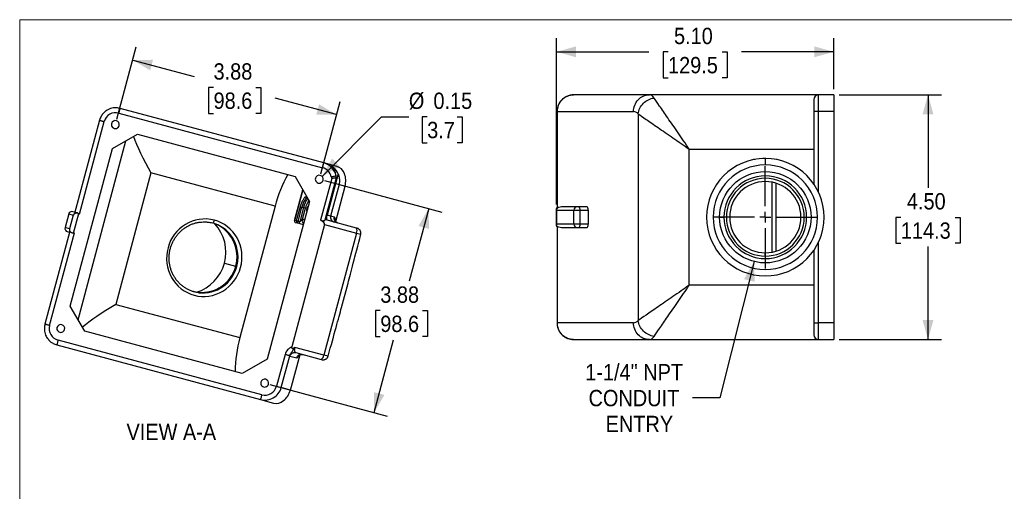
# Model space of a CAD drawing. Header units: inches. Extents: x 0 to 34, y 0 to 22.
# Tile 2 of 3: x 0 to 18.1, y 13.3 to 22. Entities that reach past the tile are written whole.
import ezdxf

# ---------------------------------------------------------------- set-up
doc = ezdxf.new("R2010")
doc.units = ezdxf.units.IN
doc.header["$LTSCALE"] = 2
doc.header["$MEASUREMENT"] = 0
doc.linetypes.add('SLD-Center', pattern=[0.75, 0.6, -0.05, 0.05, -0.05])
doc.linetypes.add('SLD-Solid', pattern=[0])
doc.layers.add('CENTER', color=40, linetype='SLD-Center')
doc.layers.add('SLD-DEFPOINTS', color=7, linetype='Continuous')
doc.layers.add('DIMENSIONS', color=140, linetype='SLD-Solid', lineweight=25)
doc.layers.add('TEXT', color=140, linetype='SLD-Solid', lineweight=25)
doc.styles.add('SLDTEXTSTYLE0', font='GOTHIC.TTF', dxfattribs={"width": 0.913})
doc.dimstyles.new('SLDDIMSTYLE0', dxfattribs={"dimtxt": 0.3, "dimasz": 0.36, "dimexe": 0, "dimexo": 0.0625, "dimgap": 0.075, "dimtad": 0, "dimtih": 1, "dimtoh": 1, "dimrnd": 1e-09, "dimzin": 12, "dimdsep": 46, "dimtxsty": 'SLDTEXTSTYLE0', "dimsah": 1, "dimcen": 0.09, "dimadec": 0, "dimazin": 3, "dimtfac": 1, "dimtofl": 0, "dimtmove": 0, "dimatfit": 3, "dimfxl": 0, "dimfrac": 2, "dimtolj": 1, "dimtzin": 12, "dimarcsym": 0})
doc.dimstyles.new('SLDDIMSTYLE2', dxfattribs={"dimtxt": 0.3, "dimasz": 0.36, "dimexe": 0, "dimexo": 0.0625, "dimgap": 0.075, "dimtad": 0, "dimtih": 1, "dimtoh": 1, "dimrnd": 1e-09, "dimdsep": 46, "dimtxsty": 'SLDTEXTSTYLE0', "dimsah": 1, "dimcen": 0, "dimadec": 0, "dimazin": 2, "dimtfac": 1, "dimtofl": 0, "dimtmove": 0, "dimatfit": 3, "dimfxl": 0, "dimfrac": 2, "dimtolj": 1, "dimtzin": 12, "dimarcsym": 0})
doc.dimstyles.new('SLDDIMSTYLE3', dxfattribs={"dimtxt": 0.3, "dimasz": 0.36, "dimexe": 0, "dimexo": 0.0625, "dimgap": 0.075, "dimtad": 0, "dimtih": 1, "dimtoh": 1, "dimrnd": 1e-09, "dimzin": 4, "dimdsep": 46, "dimtxsty": 'SLDTEXTSTYLE0', "dimsah": 1, "dimcen": 0.09, "dimadec": 0, "dimazin": 1, "dimtfac": 1, "dimtofl": 0, "dimtmove": 0, "dimatfit": 3, "dimfxl": 0, "dimfrac": 2, "dimtolj": 1, "dimtzin": 12, "dimarcsym": 0})
doc.dimstyles.new('SLDDIMSTYLE4', dxfattribs={"dimtxt": 0.3, "dimasz": 0.36, "dimexe": 0, "dimexo": 0.0625, "dimgap": 0.075, "dimtad": 0, "dimtih": 1, "dimtoh": 1, "dimrnd": 1e-09, "dimzin": 12, "dimdsep": 46, "dimtxsty": 'SLDTEXTSTYLE0', "dimsah": 1, "dimcen": 0, "dimadec": 0, "dimazin": 3, "dimtfac": 1, "dimtofl": 0, "dimtmove": 0, "dimatfit": 3, "dimfxl": 0, "dimfrac": 2, "dimtolj": 1, "dimtzin": 12, "dimarcsym": 0})

# ---------------------------------------------------------------- blocks, each defined once
blk = doc.blocks.new('Block2')
at = {"color": 7, "linetype": 'SLD-Solid', "lineweight": 18}
for p in [(34, 22), (0, 0)]:
    blk.add_line(p, (0, 22), dxfattribs=at)
blk = doc.blocks.new('_D_5')
at = {"layer": 'DIMENSIONS'}
for p, q in [((15.068, 20.621), (16.95, 20.621)), ((16.7, 20.621), (16.7, 18.91)), ((16.201, 18.368), (16.11, 18.368)), ((16.11, 18.368), (16.11, 17.892)), ((17.199, 18.368), (17.29, 18.368)), ((17.29, 18.368), (17.29, 17.892)), ((16.11, 17.892), (16.201, 17.892)), ((16.7, 16.121), (16.7, 17.831)), ((17.29, 17.892), (17.199, 17.892)), ((15.068, 16.121), (16.95, 16.121))]:
    blk.add_line(p, q, dxfattribs=at)
for points in [[(16.7, 20.621), (16.6, 20.261), (16.8, 20.261)], [(16.7, 16.121), (16.8, 16.481), (16.6, 16.481)]]:
    blk.add_solid(points, dxfattribs=at)
at = {"layer": 'DIMENSIONS', "char_height": 0.3, "attachment_point": 1, "style": 'SLDTEXTSTYLE0'}
for s, insert in [('4.50', (16.312, 18.813)), ('114.3', (16.201, 18.275))]:
    blk.add_mtext(s, dxfattribs=dict(at, insert=insert))
blk = doc.blocks.new('_D_6')
at = {"layer": 'DIMENSIONS'}
for p, q in [((13.503, 17.556), (12.871, 15.052)), ((12.871, 15.052), (12.373, 15.052))]:
    blk.add_line(p, q, dxfattribs=at)
blk.add_solid([(13.503, 17.556), (13.318, 17.232), (13.512, 17.183)], dxfattribs=at)
at = {"layer": 'DIMENSIONS', "char_height": 0.3, "attachment_point": 1, "style": 'SLDTEXTSTYLE0'}
for s, insert in [('1-1/4" NPT', (10.398, 15.673)), ('CONDUIT', (10.459, 15.197)), ('ENTRY', (10.773, 14.721))]:
    blk.add_mtext(s, dxfattribs=dict(at, insert=insert))
blk = doc.blocks.new('_D_7')
at = {"layer": 'DIMENSIONS'}
for p, q in [((9.869, 18.601), (9.869, 21.66)), ((14.968, 20.721), (14.968, 21.66)), ((9.869, 21.41), (11.565, 21.41)), ((11.92, 21.408), (11.828, 21.408)), ((11.828, 21.408), (11.828, 20.932)), ((12.917, 21.408), (13.009, 21.408)), ((13.009, 21.408), (13.009, 20.932)), ((14.968, 21.41), (13.272, 21.41)), ((11.828, 20.932), (11.92, 20.932)), ((13.009, 20.932), (12.917, 20.932))]:
    blk.add_line(p, q, dxfattribs=at)
for points in [[(9.869, 21.41), (10.229, 21.31), (10.229, 21.51)], [(14.968, 21.41), (14.608, 21.51), (14.608, 21.31)]]:
    blk.add_solid(points, dxfattribs=at)
at = {"layer": 'DIMENSIONS', "char_height": 0.3, "attachment_point": 1, "style": 'SLDTEXTSTYLE0'}
for s, insert in [('5.10', (12.03, 21.852)), ('129.5', (11.92, 21.315))]:
    blk.add_mtext(s, dxfattribs=dict(at, insert=insert))
blk = doc.blocks.new('SW_CENTERMARKSYMBOL_4')
at = {"layer": 'CENTER', "color": 0}
for p, q in [((0, 0.2), (0, 0.94)), ((-0.2, 0), (-0.94, 0)), ((0, 0), (-0.1, 0)), ((0, 0), (0, 0.1)), ((0, 0), (0, -0.1)), ((0, 0), (0.1, 0)), ((0.2, 0), (0.94, 0)), ((0, -0.2), (0, -0.94))]:
    blk.add_line(p, q, dxfattribs=at)
blk = doc.blocks.new('_D_8')
at = {"layer": 'DIMENSIONS'}
for p, q in [((1.786, 20.17), (2.142, 21.501)), ((2.078, 21.259), (3.209, 20.956)), ((3.564, 20.755), (3.472, 20.755)), ((3.472, 20.755), (3.472, 20.279)), ((4.339, 20.755), (4.431, 20.755)), ((4.431, 20.755), (4.431, 20.279)), ((5.825, 20.255), (4.694, 20.558)), ((5.534, 19.166), (5.89, 20.496)), ((3.472, 20.279), (3.564, 20.279)), ((4.431, 20.279), (4.339, 20.279))]:
    blk.add_line(p, q, dxfattribs=at)
for points in [[(2.078, 21.259), (2.399, 21.069), (2.451, 21.263)], [(5.825, 20.255), (5.504, 20.445), (5.452, 20.252)]]:
    blk.add_solid(points, dxfattribs=at)
at = {"layer": 'DIMENSIONS', "char_height": 0.3, "attachment_point": 1, "style": 'SLDTEXTSTYLE0'}
for s, insert in [('3.88', (3.564, 21.199)), ('98.6', (3.564, 20.662))]:
    blk.add_mtext(s, dxfattribs=dict(at, insert=insert))
blk = doc.blocks.new('_D_9')
at = {"layer": 'DIMENSIONS'}
for p, q in [((5.604, 19.043), (7.762, 18.465)), ((7.52, 18.53), (7.163, 17.195)), ((6.63, 16.654), (6.539, 16.654)), ((6.539, 16.654), (6.539, 16.177)), ((7.406, 16.654), (7.497, 16.654)), ((7.497, 16.654), (7.497, 16.177)), ((6.516, 14.782), (6.874, 16.116)), ((6.539, 16.177), (6.63, 16.177)), ((7.497, 16.177), (7.406, 16.177)), ((4.6, 15.295), (6.758, 14.717))]:
    blk.add_line(p, q, dxfattribs=at)
for points in [[(7.52, 18.53), (7.331, 18.208), (7.524, 18.156)], [(6.516, 14.782), (6.706, 15.104), (6.513, 15.156)]]:
    blk.add_solid(points, dxfattribs=at)
at = {"layer": 'DIMENSIONS', "char_height": 0.3, "attachment_point": 1, "style": 'SLDTEXTSTYLE0'}
for s, insert in [('3.88', (6.63, 17.098)), ('98.6', (6.63, 16.561))]:
    blk.add_mtext(s, dxfattribs=dict(at, insert=insert))
blk = doc.blocks.new('_D_10')
at = {"layer": 'DIMENSIONS'}
for p, q in [((5.559, 19.12), (6.655, 20.216)), ((6.655, 20.216), (7.155, 20.216)), ((7.492, 20.216), (7.4, 20.216)), ((7.4, 20.216), (7.4, 19.74)), ((8.046, 20.216), (8.137, 20.216)), ((8.137, 20.216), (8.137, 19.74)), ((7.4, 19.74), (7.492, 19.74)), ((8.137, 19.74), (8.046, 19.74))]:
    blk.add_line(p, q, dxfattribs=at)
blk.add_solid([(5.559, 19.12), (5.884, 19.304), (5.743, 19.446)], dxfattribs=at)
at = {"layer": 'DIMENSIONS', "char_height": 0.3, "attachment_point": 1, "style": 'SLDTEXTSTYLE0'}
for s, insert in [('%%c', (7.155, 20.66)), ('0.15', (7.607, 20.66)), ('3.7', (7.492, 20.123))]:
    blk.add_mtext(s, dxfattribs=dict(at, insert=insert))

msp = doc.modelspace()

# ---------------------------------------------------------------- linework, layer by layer
for p, q in [((11.577316, 20.620728), (10.18296, 20.620728)), ((14.688873, 20.620728), (11.577316, 20.620728)), ((14.598873, 20.530728), (14.598873, 20.310728)), ((14.688873, 20.310728), (14.688873, 20.620728)), ((14.967873, 20.620728), (14.688873, 20.620728)), ((14.967873, 20.620728), (14.967873, 20.310728)), ((1.846927, 20.370875), (1.813308, 20.375623)), ((1.823633, 20.283942), (5.569138, 19.280337)), ((5.592432, 19.36727), (1.846927, 20.370875)), ((9.879645, 20.310728), (9.879645, 18.540804)), ((9.885073, 18.539261), (9.885073, 20.310728)), ((9.885073, 20.310728), (11.286011, 20.310728)), ((14.598873, 20.310728), (14.598873, 18.982521)), ((14.688873, 20.310728), (14.598873, 20.310728)), ((14.688873, 18.824589), (14.688873, 20.310728)), ((14.967873, 20.310728), (14.688873, 20.310728)), ((14.967873, 20.310728), (14.967873, 16.430728)), ((1.466444, 20.15189), (1.00786, 18.440428)), ((1.096919, 18.42507), (1.553378, 20.128596)), ((1.691517, 20.097417), (1.688599, 20.086528)), ((11.371906, 20.269116), (11.371906, 16.47234)), ((1.07303, 16.487117), (1.953906, 19.774591)), ((1.706848, 19.631952), (2.166128, 19.897117)), ((2.166128, 19.897117), (5.063905, 19.12066)), ((0.930391, 16.734175), (1.706848, 19.631952)), ((12.311598, 19.620728), (14.598873, 19.620728)), ((12.311598, 17.120728), (12.311598, 19.620728)), ((13.708868, 19.450728), (13.708868, 19.330728)), ((5.833752, 19.302609), (5.592432, 19.36727)), ((5.779472, 19.250594), (5.7848, 19.270475)), ((2.413914, 19.183675), (1.766867, 16.768861)), ((4.696575, 18.572038), (2.413914, 19.183675)), ((5.063905, 19.12066), (5.32907, 18.661381)), ((5.737554, 19.082966), (5.532399, 18.31732)), ((5.818097, 19.093391), (5.609165, 18.313647)), ((5.854461, 19.164785), (5.652005, 18.409207)), ((13.835924, 17.728169), (13.835924, 19.013286)), ((5.204867, 18.876508), (5.05128, 18.303313)), ((5.054277, 18.310548), (5.205589, 18.875256)), ((5.871399, 18.971586), (5.716107, 18.39203)), ((5.809645, 18.289332), (5.981445, 18.942099)), ((5.871399, 18.971586), (5.981445, 18.942099)), ((13.900629, 18.997028), (13.900629, 17.744427)), ((5.32907, 18.661381), (4.552613, 15.763603)), ((5.286644, 18.734865), (5.26293, 18.741219)), ((1.013511, 18.461519), (0.974055, 18.472092)), ((4.696575, 18.572038), (4.049527, 16.157224)), ((5.154158, 18.56331), (5.084277, 18.30251)), ((5.119767, 18.293), (5.189648, 18.5538)), ((5.217638, 18.5463), (5.147757, 18.2855)), ((5.154158, 18.56331), (5.189648, 18.5538)), ((5.189648, 18.5538), (5.217638, 18.5463)), ((5.198777, 18.333946), (5.253129, 18.53679)), ((5.253129, 18.53679), (5.217638, 18.5463)), ((9.866982, 18.515305), (9.866982, 18.226151)), ((9.868884, 18.500728), (10.190436, 18.500728)), ((9.868884, 18.240728), (9.868884, 18.500728)), ((10.249168, 18.560728), (9.995353, 18.560728)), ((10.190436, 18.500728), (10.301828, 18.500728)), ((10.190436, 18.240728), (10.190436, 18.500728)), ((10.286299, 18.560728), (10.249168, 18.560728)), ((10.431702, 18.560728), (10.286299, 18.560728)), ((10.301828, 18.240728), (10.301828, 18.500728)), ((10.301828, 18.500728), (10.452302, 18.500728)), ((10.452302, 18.500728), (10.452302, 18.240728)), ((0.900525, 18.429677), (0.833232, 18.178537)), ((0.900661, 18.429641), (0.833368, 18.1785)), ((0.900525, 18.429677), (0.900661, 18.429641)), ((0.900661, 18.429641), (0.985455, 18.406921)), ((0.985455, 18.406921), (0.918162, 18.15578)), ((0.99084, 18.079827), (1.086372, 18.436359)), ((1.063422, 18.448146), (1.063133, 18.448223)), ((5.084277, 18.30251), (5.054277, 18.310548)), ((5.119767, 18.293), (5.084277, 18.30251)), ((5.147757, 18.2855), (5.119767, 18.293)), ((5.238484, 18.323307), (5.198777, 18.333946)), ((6.191886, 18.171371), (5.612631, 18.326582)), ((5.652005, 18.409207), (5.635924, 18.413515)), ((5.716107, 18.39203), (5.652005, 18.409207)), ((5.786532, 18.37316), (5.716107, 18.39203)), ((12.868868, 18.370728), (12.948868, 18.370728)), ((0.921199, 18.117008), (0.462226, 16.404097)), ((0.833368, 18.1785), (0.833232, 18.178537)), ((0.918162, 18.15578), (0.833368, 18.1785)), ((0.875704, 18.10504), (0.91516, 18.094468)), ((5.603294, 18.235909), (5.000871, 15.987634)), ((5.067002, 18.27608), (5.104502, 18.266032)), ((5.104502, 18.266032), (5.132493, 18.258532)), ((5.603294, 18.235909), (6.191092, 18.078409)), ((5.849841, 18.263022), (5.83415, 18.270774)), ((6.200566, 18.169045), (6.191886, 18.171371)), ((10.190436, 18.240728), (9.868884, 18.240728)), ((9.879645, 18.200663), (9.879645, 16.430728)), ((9.885073, 16.430728), (9.885073, 18.202194)), ((9.995353, 18.180728), (10.249168, 18.180728)), ((10.301828, 18.240728), (10.190436, 18.240728)), ((10.249168, 18.180728), (10.286299, 18.180728)), ((10.286299, 18.180728), (10.431702, 18.180728)), ((10.452302, 18.240728), (10.301828, 18.240728)), ((0.54916, 16.380804), (1.005618, 18.08433)), ((0.964783, 18.081171), (0.965071, 18.081094)), ((6.191092, 18.078409), (5.590632, 15.837461)), ((6.191092, 18.078409), (6.270838, 18.057041)), ((14.598873, 17.758935), (14.598873, 16.430728)), ((14.688873, 16.430728), (14.688873, 17.916867)), ((13.708868, 17.655728), (13.708868, 17.715728)), ((3.76315, 17.528053), (3.97039, 17.472524)), ((3.990184, 17.46722), (3.972684, 17.471909)), ((5.916144, 16.708644), (6.037402, 17.161186)), ((14.598873, 17.120728), (12.311598, 17.120728)), ((1.195556, 16.274895), (0.930391, 16.734175)), ((1.766867, 16.768861), (4.049527, 16.157224)), ((0.687299, 16.349625), (0.684381, 16.338736)), ((11.286011, 16.430728), (9.885073, 16.430728)), ((14.598873, 16.430728), (14.688873, 16.430728)), ((14.598873, 16.430728), (14.598873, 16.210728)), ((14.967873, 16.430728), (14.688873, 16.430728)), ((14.688873, 16.120728), (14.688873, 16.430728)), ((14.967873, 16.430728), (14.967873, 16.120728)), ((4.093334, 15.498438), (1.195556, 16.274895)), ((10.18296, 16.120728), (11.577316, 16.120728)), ((11.577316, 16.120728), (14.688873, 16.120728)), ((14.688873, 16.120728), (14.967873, 16.120728)), ((0.645667, 16.03756), (0.653255, 16.03357)), ((0.646177, 16.038752), (0.682241, 16.024209)), ((0.682241, 16.024209), (4.427746, 15.020604)), ((4.45104, 15.107537), (0.705535, 16.111142)), ((5.590632, 15.837461), (5.061631, 15.979206)), ((4.552613, 15.763603), (4.093334, 15.498438)), ((4.877954, 15.847541), (4.721295, 15.262883)), ((4.807898, 15.239678), (4.964556, 15.824336)), ((4.967067, 15.818195), (5.092897, 15.784479)), ((4.977227, 15.194307), (5.154827, 15.845519)), ((5.076963, 15.881923), (5.544838, 15.756556)), ((5.185328, 15.849339), (5.202793, 15.848207)), ((5.544838, 15.756556), (5.553518, 15.754231)), ((5.670378, 15.816093), (5.590632, 15.837461)), ((4.977227, 15.194307), (4.807898, 15.239678)), ((4.427746, 15.020604), (4.669067, 14.955942))]:
    msp.add_line(p, q)
at = {"flags": 128}
for points in [[(5.287123, 18.734035), (5.280663, 18.732489), (5.268337, 18.724009), (5.25491, 18.708473), (5.240895, 18.686479), (5.226833, 18.65887), (5.213263, 18.626709), (5.200707, 18.591231), (5.189648, 18.5538)], [(2.726956, 17.805701), (2.71203, 17.737146), (2.703672, 17.66753), (2.701963, 17.597523), (2.706919, 17.527799), (2.718492, 17.45903), (2.736572, 17.391879), (2.760984, 17.326991), (2.791492, 17.264992), (2.827804, 17.206479), (2.869569, 17.152015), (2.916385, 17.102125), (2.967802, 17.05729), (3.023323, 17.017941), (3.082415, 16.984457), (3.144508, 16.95716), (3.209005, 16.936314), (3.275283, 16.922119), (3.342706, 16.914712), (3.410623, 16.914164), (3.478381, 16.920481), (3.545327, 16.933601), (3.610815, 16.953399), (3.674217, 16.979683), (3.73492, 17.012201), (3.792341, 17.05064), (3.845926, 17.094628), (3.895159, 17.143743), (3.939566, 17.197512), (3.97872, 17.255416), (4.012244, 17.316899), (4.039814, 17.381367), (4.061164, 17.448201), (4.076091, 17.516756), (4.084449, 17.586372), (4.086158, 17.656379), (4.081202, 17.726103), (4.069628, 17.794871), (4.051549, 17.862023), (4.027137, 17.926911), (3.996628, 17.988909), (3.960317, 18.047423), (3.918552, 18.101886), (3.871736, 18.151776), (3.820319, 18.196611), (3.764798, 18.235961), (3.705706, 18.269445), (3.643613, 18.296742), (3.579116, 18.317588)], [(3.293142, 16.982029), (3.274342, 16.984638), (3.209534, 16.998289)]]:
    msp.add_lwpolyline(points, dxfattribs=at)
msp.add_circle((13.708868, 18.370728), 0.84)
for centre, radius, start, end in [((14.688873, 20.530728), 0.09, 90, 180), ((1.759875, 20.073265), 0.0725, 345, 165), ((1.759875, 20.073265), 0.0725, 165, 345), ((13.708868, 18.370728), 1.08, 90, 180), ((13.708868, 18.370728), 1.08, 180, 90), ((13.708868, 18.370728), 0.96, 180, 90), ((13.708868, 18.370728), 0.96, 90, 180), ((6.835334, 18.04914), 2.201753, 149.8201235, 166.2614418), ((5.507668, 19.069047), 0.0725, 165, 345), ((5.507668, 19.069047), 0.0725, 345, 165), ((13.708868, 18.370728), 0.76, 0, 180), ((13.708868, 18.370728), 0.715, 270, 180), ((13.708868, 18.370728), 0.655, 0, 180), ((5.567897, 18.487457), 0.355167, 139.7244676, 170.4633627), ((5.602737, 18.463797), 0.357147, 142.7669763, 168.2067609), ((0.958481, 18.414148), 0.06, 75, 165), ((0.958583, 18.414169), 0.059953, 75.0447473, 165.0446775), ((5.400725, 18.497242), 0.128748, 135.1753295, 194.8246705), ((10.249809, 18.501355), 0.059376, 90.6183475, 180.6052804), ((10.232225, 18.514723), 0.070995, 348.6309455, 40.3906919), ((3.409133, 17.635308), 0.703135, 76.0101851, 165.9757605), ((3.508263, 18.322084), 0.070995, 304.6093081, 356.3690545), ((5.112639, 18.29439), 0.029502, 164.0242395, 253.9898149), ((5.08434, 18.295248), 0.035498, 304.6093081, 356.3690545), ((5.747417, 18.361907), 0.106493, 153.6309455, 205.3906919), ((5.802831, 18.368616), 0.089829, 164.8909867, 254.8905702), ((13.708868, 18.370728), 0.76, 180, 0), ((13.708868, 18.370728), 0.715, 180, 270), ((13.708868, 18.370728), 0.655, 180, 270), ((13.708868, 18.370728), 0.655, 270, 0), ((0.891188, 18.163008), 0.06, 165, 255), ((0.891266, 18.162938), 0.059953, 164.9553225, 254.9552527), ((3.371312, 17.674034), 0.615409, 49.2944929, 74.9522132), ((3.388812, 17.669345), 0.615409, 49.2944929, 74.9522132), ((3.026133, 17.730961), 0.764438, 344.6072652, 42.8123115), ((3.338938, 17.646572), 0.657374, 344.5916107, 48.7165192), ((3.356438, 17.641883), 0.657374, 344.5916107, 48.7165192), ((6.095679, 18.125708), 0.106493, 333.6309455, 25.3906919), ((10.249809, 18.2401), 0.059376, 179.3947196, 269.3816525), ((10.232225, 18.226733), 0.070995, 319.6093081, 11.3690545), ((3.348319, 17.627059), 0.643352, 255.940857, 346.0450886), ((3.021948, 17.722261), 0.766222, 287.1710873, 345.3175731), ((3.362366, 17.625872), 0.647554, 263.8633125, 345.8180647), ((0.755658, 16.325473), 0.0725, 165, 345), ((0.755658, 16.325473), 0.0725, 345, 165), ((6.163196, 15.540687), 2.201753, 163.7385582, 180.1798765), ((14.688873, 16.210728), 0.09, 180, 270), ((5.484352, 15.844205), 0.106493, 304.6093081, 356.3690545), ((4.50345, 15.321255), 0.0725, 345, 165), ((4.50345, 15.321255), 0.0725, 165, 345)]:
    msp.add_arc(centre, radius, start, end)
for centre, major_axis, ratio, start_param, end_param in [((1.766693, 20.071438), (-0.213315, 0.057158), 0.996194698, 4.71238898, 6.283185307), ((11.286011, 19.620728), (0, 0.69), 0.363970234, 5.934119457, 6.283185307), ((2.616414, 19.129416), (-0.567856, 0.983556), 0.131652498, 0.670289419, 1.439896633), ((5.512198, 19.067833), (0.213315, -0.057158), 0.996194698, 0.465578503, 1.570796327), ((5.577716, 19.050278), (0.080234, 0.299437), 0.756736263, 5.177967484, 5.937917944), ((5.558297, 19.055481), (0.307796, -0.082474), 0.972841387, 0.628392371, 1.033324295), ((5.75485, 19.002815), (0.077115, 0.300263), 0.756701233, 4.704513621, 6.275309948), ((9.995353, 18.500728), (0.143873, 0), 0.417034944, 1.570796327, 2.444190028), ((10.431702, 18.500728), (0, 0.06), 0.343326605, 4.71238898, 6.283185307), ((1.04809, 18.390137), (-0.058046, 0.015553), 0.998440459, 4.025144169, 4.283061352), ((5.082267, 18.303048), (0.02915, 0.01683), 0.767326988, 2.225294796, 3.796091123), ((5.267409, 18.325909), (0.335885, -0.09), 0.258819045, 0, 0.734037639), ((5.739944, 18.199293), (0.046587, 0.173867), 0.254826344, 5.391502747, 6.283185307), ((9.995353, 18.240728), (0.143873, 0), 0.417034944, 3.838995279, 4.71238898), ((10.431702, 18.240728), (0, 0.06), 0.343326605, 3.141592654, 4.71238898), ((0.980797, 18.138997), (-0.058046, 0.015553), 0.998440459, 2.000123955, 2.258041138), ((7.64019, 23.606516), (1.667364, 6.670543), 0.004516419, 3.403315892, 3.73092845), ((1.969367, 16.714601), (0.983556, 0.567856), 0.131652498, 1.701696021, 2.471303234), ((4.081534, 10.325431), (1.891292, 6.610542), 0.004516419, 5.693849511, 6.021462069), ((0.762475, 16.323646), (-0.213315, 0.057158), 0.996194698, 0, 1.570796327), ((11.286011, 17.120728), (0, 0.69), 0.363970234, 3.141592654, 3.490658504), ((5.013654, 15.992061), (0.046587, 0.173867), 0.092749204, 2.898737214, 3.141592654), ((5.139484, 15.958345), (0.046587, 0.173867), 0.254826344, 3.141592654, 4.033576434), ((4.50798, 15.320041), (0.213315, -0.057158), 0.996194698, 4.71238898, 6.283185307), ((4.750632, 15.255023), (0.083348, 0.298593), 0.756701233, 3.149468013, 4.72026434)]:
    msp.add_ellipse(centre, major_axis=major_axis, ratio=ratio, start_param=start_param, end_param=end_param)
for points, knots in [([(10.178414, 20.618965), (10.164808, 20.618342), (10.138554, 20.617138), (10.090855, 20.606512), (10.040584, 20.586106), (9.993677, 20.554387), (9.959349, 20.521306), (9.930983, 20.485067), (9.905585, 20.439923), (9.884413, 20.380531), (9.881366, 20.33518), (9.879723, 20.310728)], [0, 0, 0, 0, 0.087120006, 0.168113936, 0.311499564, 0.430408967, 0.525014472, 0.611146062, 0.718721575, 0.848337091, 1, 1, 1, 1]), ([(9.885073, 20.310728), (9.885073, 20.351307), (9.892878, 20.39182), (9.922684, 20.466774), (9.944807, 20.501176), (9.999906, 20.558597), (10.033, 20.581404), (10.105058, 20.612425), (10.143967, 20.620728), (10.18296, 20.620728)], [0, 0, 0, 0, 0.25, 0.25, 0.5, 0.5, 0.75, 0.75, 1, 1, 1, 1]), ([(11.286011, 20.310728), (11.286011, 20.351307), (11.293593, 20.39187), (11.322778, 20.46685), (11.344369, 20.501237), (11.398295, 20.558624), (11.430609, 20.581602), (11.501067, 20.612659), (11.539184, 20.620728), (11.577316, 20.620728)], [0, 0, 0, 0, 0.25, 0.25, 0.5, 0.5, 0.75, 0.75, 1, 1, 1, 1]), ([(11.371906, 20.269116), (11.376062, 20.304645), (11.38674, 20.340111), (11.41957, 20.406497), (11.441805, 20.437398), (11.494872, 20.490544), (11.525784, 20.512643), (11.592207, 20.545474), (11.627681, 20.556264), (11.66321, 20.56042)], [0, 0, 0, 0, 0.25, 0.25, 0.5, 0.5, 0.75, 0.75, 1, 1, 1, 1]), ([(12.311598, 19.620728), (12.241349, 19.722539), (12.136057, 19.875135), (12.03795, 20.017319), (11.974927, 20.108658), (11.944616, 20.152586), (11.858322, 20.27765), (11.806956, 20.352093), (11.721457, 20.476004), (11.687237, 20.525599), (11.66321, 20.56042)], [0, 0, 0, 0, 0.25, 0.375, 0.375, 0.5, 0.5, 0.75, 0.75, 1, 1, 1, 1]), ([(1.817148, 20.37729), (1.80598, 20.378755), (1.781493, 20.381969), (1.740889, 20.381143), (1.69423, 20.373976), (1.643006, 20.357129), (1.589681, 20.328235), (1.538748, 20.284413), (1.493533, 20.22532), (1.476456, 20.176857), (1.467553, 20.151593)], [0, 0, 0, 0, 0.074585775, 0.163541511, 0.26691825, 0.384789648, 0.517032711, 0.663573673, 0.824613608, 1, 1, 1, 1]), ([(1.823633, 20.283942), (1.829732, 20.306701), (1.835772, 20.329246), (1.844424, 20.361536), (1.846927, 20.370875), (1.846927, 20.370875)], [0, 0, 0, 0, 0.5, 0.5, 1, 1, 1, 1]), ([(9.880062, 20.310728), (9.880047, 20.310728), (9.880011, 20.310728), (9.883187, 20.310728), (9.885073, 20.310728)], [0, 0, 0, 0, 0.406350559, 1, 1, 1, 1]), ([(1.466899, 20.151768), (1.466683, 20.151826), (1.4664, 20.151901), (1.467515, 20.151603), (1.467775, 20.151533)], [0, 0, 0, 0, 0.76590589, 1, 1, 1, 1]), ([(1.467775, 20.151533), (1.468681, 20.151291), (1.470686, 20.150753), (1.478098, 20.148767), (1.488806, 20.145898), (1.502382, 20.14226), (1.518113, 20.138045), (1.535361, 20.133424), (1.547372, 20.130205), (1.553378, 20.128596)], [0, 0, 0, 0, 0.120622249, 0.267185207, 0.413748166, 0.560311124, 0.706874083, 0.853437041, 1, 1, 1, 1]), ([(11.371906, 20.269116), (11.406727, 20.245089), (11.456322, 20.210869), (11.580233, 20.12537), (11.654677, 20.074004), (11.77974, 19.98771), (11.823668, 19.957399), (11.915007, 19.894376), (12.057191, 19.796269), (12.209787, 19.690977), (12.311598, 19.620728)], [0, 0, 0, 0, 0.25, 0.25, 0.5, 0.5, 0.625, 0.625, 0.75, 1, 1, 1, 1]), ([(5.569138, 19.280337), (5.572187, 19.291717), (5.575235, 19.303092), (5.580869, 19.324118), (5.583453, 19.333762), (5.587765, 19.349855), (5.589492, 19.356298), (5.591825, 19.365008), (5.592432, 19.36727), (5.592432, 19.36727)], [0, 0, 0, 0, 0.25, 0.25, 0.5, 0.5, 0.75, 0.75, 1, 1, 1, 1]), ([(5.816213, 19.130453), (5.804617, 19.186385), (5.777031, 19.238888), (5.698745, 19.322103), (5.647677, 19.352467), (5.592432, 19.36727)], [0, 0, 0, 0, 0.5, 0.5, 1, 1, 1, 1]), ([(5.727745, 19.313828), (5.727632, 19.313844), (5.727113, 19.313914), (5.728681, 19.312555), (5.729906, 19.311494)], [0, 0, 0, 0, 0.218959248, 1, 1, 1, 1]), ([(5.7848, 19.270475), (5.783279, 19.27198), (5.780241, 19.274986), (5.775658, 19.279258), (5.7711, 19.283336), (5.766593, 19.287198), (5.76217, 19.29084), (5.757861, 19.29425), (5.7537, 19.297422), (5.749721, 19.300345), (5.745958, 19.303011), (5.742445, 19.30541), (5.739951, 19.307051), (5.736934, 19.308985), (5.733679, 19.311), (5.730251, 19.312988), (5.728987, 19.313586), (5.728355, 19.313885)], [0, 0, 0, 0, 0.060503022, 0.12085731, 0.181123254, 0.241361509, 0.301632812, 0.3619978, 0.42251683, 0.483249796, 0.544255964, 0.605593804, 0.667320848, 0.687351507, 0.79158519, 0.895729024, 1, 1, 1, 1]), ([(5.728371, 19.112161), (5.750293, 19.116726), (5.772046, 19.121256), (5.804313, 19.127975), (5.814506, 19.130098), (5.816213, 19.130453)], [0, 0, 0, 0, 0.5, 0.5, 1, 1, 1, 1]), ([(5.818097, 19.093391), (5.816879, 19.093125), (5.814306, 19.092564), (5.809793, 19.09165), (5.804453, 19.090658), (5.798177, 19.089601), (5.790911, 19.088501), (5.780496, 19.087064), (5.767838, 19.085614), (5.754497, 19.084362), (5.744758, 19.083517), (5.739524, 19.083117), (5.737554, 19.082966)], [0, 0, 0, 0, 0.064912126, 0.137171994, 0.216794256, 0.303789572, 0.398165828, 0.499928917, 0.686861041, 0.832549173, 0.936940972, 1, 1, 1, 1]), ([(5.854461, 19.164785), (5.855528, 19.162052), (5.857705, 19.15648), (5.860729, 19.147918), (5.863628, 19.139007), (5.866354, 19.129744), (5.868887, 19.120133), (5.871197, 19.110176), (5.873256, 19.099878), (5.875035, 19.089246), (5.876504, 19.078289), (5.878027, 19.063084), (5.878998, 19.042818), (5.878335, 19.019924), (5.876061, 18.995779), (5.87312, 18.980516), (5.871399, 18.971586)], [0, 0, 0, 0, 0.041903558, 0.085449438, 0.130672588, 0.177604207, 0.226272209, 0.276701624, 0.328914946, 0.382932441, 0.43877241, 0.496451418, 0.616384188, 0.752169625, 0.854987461, 1, 1, 1, 1]), ([(5.26293, 18.741219), (5.262152, 18.741386), (5.260617, 18.741716), (5.258214, 18.741713), (5.255793, 18.741371), (5.253357, 18.740685), (5.25092, 18.739697), (5.248492, 18.738433), (5.246081, 18.736923), (5.243695, 18.735195), (5.241342, 18.733279), (5.23499, 18.727573), (5.224747, 18.71563), (5.20995, 18.692235), (5.195503, 18.66487), (5.183595, 18.63798), (5.17447, 18.615913), (5.167944, 18.59932), (5.161123, 18.581803), (5.156723, 18.570121), (5.154158, 18.56331)], [0, 0, 0, 0, 0.028291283, 0.055853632, 0.082686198, 0.108788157, 0.134158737, 0.158797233, 0.182703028, 0.205875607, 0.228314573, 0.250019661, 0.384695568, 0.499384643, 0.632785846, 0.749884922, 0.813436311, 0.877286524, 0.92845199, 1, 1, 1, 1]), ([(9.868884, 18.500728), (9.868541, 18.502221), (9.867901, 18.505008), (9.867353, 18.508875), (9.867068, 18.512134), (9.866909, 18.516694), (9.867174, 18.52239), (9.868223, 18.527033), (9.868712, 18.529201)], [0, 0, 0, 0, 0.153845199, 0.287070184, 0.399674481, 0.491658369, 0.762619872, 1, 1, 1, 1]), ([(9.879645, 18.547414), (9.878379, 18.54642), (9.872295, 18.541643), (9.870295, 18.534699), (9.868712, 18.529201)], [0, 0, 0, 0, 0.208114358, 1, 1, 1, 1]), ([(9.880061, 18.540804), (9.880039, 18.539792), (9.879984, 18.537301), (9.883178, 18.538531), (9.885073, 18.539261)], [0, 0, 0, 0, 0.4065158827, 1, 1, 1, 1]), ([(1.001655, 18.432057), (1.000505, 18.43091), (0.998095, 18.428505), (0.994776, 18.424473), (0.991555, 18.419852), (0.988198, 18.414009), (0.986466, 18.409534), (0.985455, 18.406921)], [0, 0, 0, 0, 0.1545395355, 0.3240056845, 0.5084324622, 0.7129685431, 1, 1, 1, 1]), ([(1.001655, 18.432057), (1.002805, 18.433111), (1.005054, 18.435171), (1.0087, 18.437956), (1.012407, 18.44043), (1.019769, 18.444655), (1.031519, 18.449196), (1.046696, 18.450788), (1.058992, 18.449415), (1.067515, 18.447099), (1.074727, 18.444027), (1.080808, 18.440643), (1.08451, 18.437793), (1.086372, 18.436359)], [0, 0, 0, 0, 0.062345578, 0.121857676, 0.178555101, 0.232459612, 0.438985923, 0.618359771, 0.715131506, 0.807205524, 0.870937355, 0.935080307, 1, 1, 1, 1]), ([(1.06308, 18.447925), (1.058549, 18.448937), (1.048154, 18.451259), (1.034006, 18.449685), (1.021532, 18.446095), (1.012785, 18.441988), (1.007807, 18.439214), (1.008182, 18.440011), (1.00832, 18.440305)], [0, 0, 0, 0, 0.149149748, 0.34215232, 0.532719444, 0.716009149, 0.895352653, 1, 1, 1, 1]), ([(3.098399, 17.040927), (3.088251, 17.045801), (3.059703, 17.059513), (3.015851, 17.088085), (2.967228, 17.125792), (2.922605, 17.168511), (2.88224, 17.215502), (2.846557, 17.26641), (2.815877, 17.32073), (2.790491, 17.377957), (2.770633, 17.437549), (2.756489, 17.498948), (2.748187, 17.561576), (2.745804, 17.624845), (2.749359, 17.688163), (2.758817, 17.750937), (2.774087, 17.812579), (2.795025, 17.872512), (2.821432, 17.930176), (2.85306, 17.985033), (2.889611, 18.036569), (2.930744, 18.084306), (2.976073, 18.127797), (3.025175, 18.166636), (3.077594, 18.200463), (3.13284, 18.228958), (3.1904, 18.251862), (3.249734, 18.268927), (3.310303, 18.28011), (3.371486, 18.284854), (3.42144, 18.2848), (3.450527, 18.280942), (3.45941, 18.279764)], [0, 0, 0, 0, 0.019079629, 0.053674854, 0.088260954, 0.122834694, 0.157393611, 0.191936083, 0.226461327, 0.260969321, 0.295460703, 0.329936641, 0.36439871, 0.398848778, 0.43328892, 0.467721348, 0.502148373, 0.536572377, 0.570995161, 0.605419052, 0.639846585, 0.674280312, 0.708722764, 0.743176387, 0.777643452, 0.812125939, 0.8466254, 0.881142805, 0.915678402, 0.950231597, 0.984800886, 1, 1, 1, 1]), ([(5.132493, 18.258532), (5.134456, 18.258006), (5.137244, 18.260606), (5.142896, 18.270591), (5.145725, 18.277914), (5.147757, 18.2855)], [0, 0, 0, 0, 0.5, 0.5, 1, 1, 1, 1]), ([(5.147757, 18.2855), (5.157673, 18.293196), (5.168353, 18.300687), (5.186669, 18.316485), (5.194225, 18.324813), (5.198777, 18.333946)], [0, 0, 0, 0, 0.5, 0.5, 1, 1, 1, 1]), ([(5.198777, 18.333946), (5.197079, 18.322316), (5.193684, 18.299055), (5.20248, 18.268884), (5.214812, 18.255984), (5.219211, 18.251382)], [0, 0, 0, 0, 0.3914302, 0.7828604, 1, 1, 1, 1]), ([(5.532399, 18.31732), (5.533813, 18.316495), (5.536593, 18.314872), (5.540824, 18.31273), (5.544993, 18.310864), (5.549101, 18.309293), (5.555217, 18.307351), (5.56377, 18.305728), (5.573961, 18.30537), (5.584179, 18.306419), (5.593468, 18.308363), (5.600867, 18.310613), (5.60587, 18.312364), (5.608173, 18.313261), (5.609165, 18.313647)], [0, 0, 0, 0, 0.053024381, 0.104300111, 0.153955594, 0.202132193, 0.248984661, 0.367239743, 0.496594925, 0.610754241, 0.752319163, 0.876028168, 0.946636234, 1, 1, 1, 1]), ([(5.83415, 18.270774), (5.828739, 18.273076), (5.812502, 18.279986), (5.793766, 18.304077), (5.78124, 18.337879), (5.784768, 18.3614), (5.786532, 18.37316)], [0, 0, 0, 0, 0.14280372, 0.428535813, 0.714267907, 1, 1, 1, 1]), ([(5.83344, 18.269284), (5.825153, 18.275333), (5.81001, 18.286387), (5.802952, 18.298576), (5.801951, 18.299026), (5.801576, 18.299195)], [0, 0, 0, 0, 0.430372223, 0.786500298, 1, 1, 1, 1]), ([(0.918162, 18.15578), (0.917905, 18.154303), (0.917425, 18.151547), (0.917097, 18.147631), (0.916994, 18.144285), (0.917091, 18.139537), (0.91768, 18.133482), (0.919005, 18.128321), (0.919623, 18.125911)], [0, 0, 0, 0, 0.153845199, 0.287070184, 0.399674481, 0.491658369, 0.762619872, 1, 1, 1, 1]), ([(0.99084, 18.079827), (0.98932, 18.079606), (0.9863, 18.079166), (0.981758, 18.078952), (0.977282, 18.079051), (0.97289, 18.079478), (0.968604, 18.080206), (0.961725, 18.081875), (0.952492, 18.085513), (0.942288, 18.092052), (0.933569, 18.10019), (0.9272, 18.108723), (0.922469, 18.117457), (0.920602, 18.123003), (0.919623, 18.125911)], [0, 0, 0, 0, 0.042422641, 0.084318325, 0.12578499, 0.166923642, 0.207837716, 0.248632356, 0.369597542, 0.498507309, 0.626546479, 0.767756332, 0.878255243, 1, 1, 1, 1]), ([(0.964882, 18.081447), (0.960768, 18.082739), (0.950613, 18.085929), (0.935019, 18.097136), (0.925426, 18.109773), (0.921377, 18.116635), (0.921299, 18.115756), (0.921271, 18.115435)], [0, 0, 0, 0, 0.138816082, 0.342749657, 0.713583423, 0.895042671, 1, 1, 1, 1]), ([(3.770769, 18.140726), (3.780275, 18.132647), (3.805418, 18.111279), (3.841694, 18.071452), (3.879538, 18.022308), (3.912344, 17.969333), (3.940019, 17.913287), (3.962246, 17.854629), (3.978835, 17.793928), (3.98963, 17.73175), (3.994531, 17.668681), (3.993495, 17.605311), (3.986535, 17.542234), (3.973717, 17.480041), (3.955164, 17.419313), (3.931051, 17.360618), (3.901606, 17.304506), (3.867105, 17.251499), (3.827873, 17.202093), (3.784276, 17.156748), (3.736721, 17.115887), (3.685652, 17.079891), (3.631545, 17.049097), (3.574903, 17.023791), (3.516255, 17.004222), (3.456142, 16.990534), (3.395147, 16.983019), (3.334515, 16.981169), (3.294661, 16.985036), (3.275105, 16.986933)], [0, 0, 0, 0, 0.022934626, 0.060658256, 0.098364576, 0.136052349, 0.173721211, 0.211371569, 0.249004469, 0.286621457, 0.32422445, 0.361815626, 0.399397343, 0.436972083, 0.474542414, 0.512110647, 0.549678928, 0.587250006, 0.624826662, 0.662411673, 0.700007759, 0.737617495, 0.775243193, 0.812886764, 0.850549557, 0.888232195, 0.925934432, 0.963655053, 1, 1, 1, 1]), ([(3.45941, 18.279764), (3.470796, 18.278643), (3.498738, 18.275893), (3.525938, 18.26898), (3.542055, 18.264883)], [0, 0, 0, 0, 0.407477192, 1, 1, 1, 1]), ([(5.132493, 18.258532), (5.145225, 18.25512), (5.172105, 18.247918), (5.200614, 18.240279), (5.215075, 18.236404), (5.21519, 18.236373)], [0, 0, 0, 0, 0.471674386, 0.99580377, 1, 1, 1, 1]), ([(6.271223, 18.058564), (6.271644, 18.060405), (6.272485, 18.06409), (6.273283, 18.069705), (6.273735, 18.075348), (6.273811, 18.080989), (6.273526, 18.086588), (6.272887, 18.09211), (6.271911, 18.097519), (6.27062, 18.102786), (6.269035, 18.107883), (6.267184, 18.112785), (6.265095, 18.117475), (6.262797, 18.121936), (6.260321, 18.126158), (6.254855, 18.134442), (6.245546, 18.145081), (6.233246, 18.154566), (6.223334, 18.160322), (6.215482, 18.164033), (6.207943, 18.166929), (6.202889, 18.168379), (6.200566, 18.169045)], [0, 0, 0, 0, 0.038573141, 0.077188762, 0.115754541, 0.154177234, 0.192363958, 0.230223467, 0.267667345, 0.304611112, 0.340975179, 0.376685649, 0.411674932, 0.445882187, 0.47925358, 0.511742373, 0.648955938, 0.766289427, 0.829874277, 0.886245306, 0.947702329, 1, 1, 1, 1]), ([(9.868712, 18.212255), (9.868374, 18.21366), (9.867666, 18.216607), (9.867081, 18.22136), (9.866904, 18.226658), (9.86728, 18.233171), (9.868293, 18.237942), (9.868884, 18.240728)], [0, 0, 0, 0, 0.1545395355, 0.3240056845, 0.5084324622, 0.7129685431, 1, 1, 1, 1]), ([(9.868712, 18.212255), (9.870275, 18.206715), (9.872235, 18.199764), (9.878394, 18.195058), (9.879645, 18.194102)], [0, 0, 0, 0, 0.796888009, 1, 1, 1, 1]), ([(9.880048, 18.200663), (9.880033, 18.201672), (9.879994, 18.204153), (9.883182, 18.202923), (9.885073, 18.202194)], [0, 0, 0, 0, 0.4068667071, 1, 1, 1, 1]), ([(3.209534, 16.998289), (3.199714, 17.001105), (3.170317, 17.009536), (3.132823, 17.023164), (3.10654, 17.036726), (3.098399, 17.040927)], [0, 0, 0, 0, 0.257184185, 0.769933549, 1, 1, 1, 1]), ([(12.311598, 17.120728), (12.209787, 17.050478), (12.107979, 16.980231), (11.913789, 16.846239), (11.821473, 16.782541), (11.654636, 16.667423), (11.580223, 16.616079), (11.456338, 16.530598), (11.406727, 16.496367), (11.371906, 16.47234)], [0, 0, 0, 0, 0.25, 0.25, 0.5, 0.5, 0.75, 0.75, 1, 1, 1, 1]), ([(11.66321, 16.181035), (11.687237, 16.215856), (11.721469, 16.265467), (11.80695, 16.389353), (11.858294, 16.463765), (11.973412, 16.630602), (12.03711, 16.722918), (12.171101, 16.917109), (12.241349, 17.018917), (12.311598, 17.120728)], [0, 0, 0, 0, 0.25, 0.25, 0.5, 0.5, 0.75, 0.75, 1, 1, 1, 1]), ([(3.275105, 16.986933), (3.274355, 16.986989), (3.253261, 16.988558), (3.229, 16.993712), (3.205832, 16.999532), (3.202414, 17.00039)], [0, 0, 0, 0, 0.030473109, 0.856970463, 1, 1, 1, 1]), ([(0.463335, 16.4038), (0.458848, 16.381334), (0.450418, 16.33913), (0.454671, 16.278529), (0.467, 16.228002), (0.484761, 16.185728), (0.507998, 16.146013), (0.541108, 16.105239), (0.586844, 16.064924), (0.62582, 16.046793), (0.645667, 16.03756)], [0, 0, 0, 0, 0.153122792, 0.287639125, 0.403606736, 0.500970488, 0.594360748, 0.711381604, 0.853031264, 1, 1, 1, 1]), ([(0.463557, 16.403741), (0.463297, 16.403811), (0.462182, 16.404109), (0.462465, 16.404034), (0.462681, 16.403976)], [0, 0, 0, 0, 0.23408985, 1, 1, 1, 1]), ([(0.54916, 16.380804), (0.543154, 16.382413), (0.531143, 16.385631), (0.513895, 16.390253), (0.498164, 16.394468), (0.484588, 16.398106), (0.47388, 16.400975), (0.466468, 16.402961), (0.464463, 16.403498), (0.463557, 16.403741)], [0, 0, 0, 0, 0.146562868, 0.293125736, 0.439688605, 0.586251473, 0.732814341, 0.879377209, 1, 1, 1, 1]), ([(9.879723, 16.430728), (9.881129, 16.408455), (9.883904, 16.364501), (9.904943, 16.302508), (9.935802, 16.247568), (9.975997, 16.20178), (10.022496, 16.165976), (10.073066, 16.140864), (10.125478, 16.125489), (10.160967, 16.123479), (10.178414, 16.12249)], [0, 0, 0, 0, 0.138171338, 0.272668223, 0.403352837, 0.530271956, 0.653504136, 0.772845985, 0.88832258, 1, 1, 1, 1]), ([(9.885073, 16.430728), (9.883187, 16.430728), (9.880011, 16.430728), (9.880047, 16.430728), (9.880062, 16.430728)], [0, 0, 0, 0, 0.5936494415, 1, 1, 1, 1]), ([(10.18296, 16.120728), (10.143967, 16.120728), (10.105037, 16.12885), (10.033011, 16.159869), (9.999953, 16.18289), (9.944776, 16.24023), (9.92286, 16.27467), (9.893051, 16.349658), (9.885073, 16.390149), (9.885073, 16.430728)], [0, 0, 0, 0, 0.25, 0.25, 0.5, 0.5, 0.75, 0.75, 1, 1, 1, 1]), ([(11.577316, 16.120728), (11.539184, 16.120728), (11.501067, 16.128796), (11.430609, 16.159854), (11.398295, 16.182831), (11.344369, 16.240218), (11.322778, 16.274606), (11.293593, 16.349586), (11.286011, 16.390149), (11.286011, 16.430728)], [0, 0, 0, 0, 0.25, 0.25, 0.5, 0.5, 0.75, 0.75, 1, 1, 1, 1]), ([(11.66321, 16.181035), (11.627681, 16.185191), (11.592207, 16.195982), (11.525784, 16.228812), (11.494872, 16.250912), (11.441805, 16.304058), (11.41957, 16.334959), (11.38674, 16.401345), (11.376062, 16.43681), (11.371906, 16.47234)], [0, 0, 0, 0, 0.25, 0.25, 0.5, 0.5, 0.75, 0.75, 1, 1, 1, 1]), ([(0.705535, 16.111142), (0.702486, 16.099763), (0.699438, 16.088388), (0.693804, 16.067361), (0.69122, 16.057718), (0.686908, 16.041625), (0.685181, 16.035181), (0.682848, 16.026472), (0.682241, 16.024209), (0.682241, 16.024209)], [0, 0, 0, 0, 0.25, 0.25, 0.5, 0.5, 0.75, 0.75, 1, 1, 1, 1]), ([(5.000883, 15.98762), (4.99786, 15.985044), (4.994397, 15.982892), (4.98759, 15.978669), (4.984163, 15.976654), (4.973955, 15.970478), (4.967243, 15.966203), (4.947645, 15.952532), (4.935324, 15.942193), (4.902607, 15.906953), (4.886194, 15.878295), (4.877954, 15.847541)], [0, 0, 0, 0, 0.0625, 0.0625, 0.125, 0.125, 0.25, 0.25, 0.5, 0.5, 1, 1, 1, 1]), ([(4.964556, 15.824336), (4.968688, 15.840969), (4.976997, 15.856401), (4.991449, 15.876174), (4.994539, 15.880116), (5.001117, 15.888302), (5.004599, 15.892549), (5.0102, 15.899965), (5.012137, 15.902642), (5.016204, 15.908705), (5.018321, 15.912033), (5.022864, 15.919988), (5.025312, 15.924719), (5.029666, 15.934949), (5.03124, 15.938934), (5.03485, 15.949155), (5.036912, 15.955499), (5.039574, 15.964613)], [0, 0, 0, 0, 0.5, 0.5, 0.625, 0.625, 0.75, 0.75, 0.8125, 0.8125, 0.875, 0.875, 0.9375, 0.9375, 0.96875, 0.96875, 1, 1, 1, 1]), ([(5.039574, 15.964613), (5.038477, 15.963855), (5.036446, 15.962451), (5.033372, 15.960905), (5.030604, 15.959861), (5.028102, 15.959202), (5.025845, 15.95881), (5.023184, 15.958504), (5.019894, 15.958375), (5.016061, 15.958707), (5.012281, 15.959655), (5.008678, 15.960996), (5.005339, 15.963035), (5.002703, 15.965845), (5.00076, 15.969077), (4.9996, 15.972629), (4.999195, 15.976444), (4.999355, 15.980057), (4.999827, 15.983182), (5.000303, 15.985396), (5.000554, 15.986828), (5.000809, 15.987442), (5.000883, 15.98762)], [0, 0, 0, 0, 0.063256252, 0.117079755, 0.163716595, 0.204777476, 0.241326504, 0.274001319, 0.333826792, 0.399785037, 0.459277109, 0.522277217, 0.585200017, 0.646249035, 0.70551925, 0.763481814, 0.821316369, 0.884826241, 0.932429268, 0.968991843, 0.990991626, 1, 1, 1, 1]), ([(5.061631, 15.979206), (5.057906, 15.976923), (5.050393, 15.97232), (5.0432, 15.967197), (5.039573, 15.964614)], [0, 0, 0, 0, 0.495926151, 1, 1, 1, 1]), ([(5.076963, 15.881923), (5.071907, 15.883278), (5.067468, 15.886906), (5.060457, 15.898105), (5.0579, 15.905709), (5.053631, 15.932707), (5.055533, 15.956447), (5.061631, 15.979206)], [0, 0, 0, 0, 0.25, 0.25, 0.5, 0.5, 1, 1, 1, 1]), ([(4.964556, 15.824336), (4.96362, 15.824587), (4.960675, 15.825376), (4.951168, 15.827923), (4.944609, 15.829681), (4.928761, 15.833927), (4.919478, 15.836415), (4.899445, 15.841782), (4.888701, 15.844661), (4.877954, 15.847541)], [0, 0, 0, 0, 0.25, 0.25, 0.5, 0.5, 0.75, 0.75, 1, 1, 1, 1]), ([(4.967067, 15.818195), (4.973165, 15.840954), (4.988558, 15.861192), (5.02927, 15.88446), (5.054291, 15.887998), (5.076963, 15.881923)], [0, 0, 0, 0, 0.5, 0.5, 1, 1, 1, 1]), ([(5.092897, 15.784479), (5.097249, 15.795545), (5.105955, 15.817679), (5.133703, 15.840689), (5.161975, 15.852185), (5.179491, 15.85005), (5.185328, 15.849339)], [0, 0, 0, 0, 0.285732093, 0.571464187, 0.85719628, 1, 1, 1, 1]), ([(5.142908, 15.841012), (5.143317, 15.840971), (5.144409, 15.84086), (5.156616, 15.847887), (5.175258, 15.849889), (5.185458, 15.850984)], [0, 0, 0, 0, 0.213499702, 0.569627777, 1, 1, 1, 1]), ([(5.553518, 15.754231), (5.55503, 15.753844), (5.558233, 15.753024), (5.563474, 15.751982), (5.569864, 15.751031), (5.577599, 15.750403), (5.589057, 15.750429), (5.604456, 15.752495), (5.619385, 15.757581), (5.631139, 15.763859), (5.639516, 15.769588), (5.647489, 15.776527), (5.654796, 15.784635), (5.661135, 15.793805), (5.666404, 15.803815), (5.668767, 15.81099), (5.66995, 15.814581)], [0, 0, 0, 0, 0.03387775, 0.071770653, 0.113802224, 0.170172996, 0.233784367, 0.351130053, 0.488387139, 0.554233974, 0.623414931, 0.695471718, 0.769839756, 0.845865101, 0.922832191, 1, 1, 1, 1]), ([(4.427746, 15.020604), (4.467005, 15.010085), (4.508306, 15.007424), (4.588858, 15.017948), (4.628104, 15.031265), (4.6985, 15.071765), (4.729475, 15.099122), (4.778887, 15.16352), (4.797395, 15.200482), (4.807898, 15.239678)], [0, 0, 0, 0, 0.25, 0.25, 0.5, 0.5, 0.75, 0.75, 1, 1, 1, 1]), ([(4.721295, 15.262883), (4.732043, 15.260004), (4.742787, 15.257125), (4.76282, 15.251757), (4.772103, 15.24927), (4.78795, 15.245023), (4.79451, 15.243266), (4.804017, 15.240718), (4.806961, 15.239929), (4.807898, 15.239678)], [0, 0, 0, 0, 0.25, 0.25, 0.5, 0.5, 0.75, 0.75, 1, 1, 1, 1]), ([(4.45104, 15.107537), (4.444941, 15.084778), (4.438901, 15.062235), (4.430249, 15.029946), (4.427746, 15.020604), (4.427746, 15.020604)], [0, 0, 0, 0, 0.5, 0.5, 1, 1, 1, 1])]:
    msp.add_open_spline(points, degree=3, knots=knots)
for points in [[(11.66321, 20.56042), (11.635751, 20.600216), (11.606537, 20.620728), (11.577316, 20.620728)], [(13.524708, 19.434911), (13.518665, 19.433865), (13.512632, 19.432768), (13.506608, 19.431619)], [(13.691285, 19.450585), (13.681189, 19.45042), (13.671096, 19.450114), (13.661009, 19.449667)], [(13.716185, 19.450703), (13.707885, 19.450759), (13.699584, 19.45072), (13.691285, 19.450585)], [(13.960728, 19.42095), (13.946, 19.424482), (13.931199, 19.427704), (13.916335, 19.430613)], [(5.728371, 19.112161), (5.730443, 19.102211), (5.733555, 19.092374), (5.737545, 19.082962)], [(5.818097, 19.093391), (5.818081, 19.107982), (5.817239, 19.120384), (5.816213, 19.130453)], [(6.270838, 18.057041), (6.270971, 18.057557), (6.271099, 18.058065), (6.271223, 18.058564)], [(11.577316, 16.120728), (11.606537, 16.120728), (11.635751, 16.141239), (11.66321, 16.181035)], [(5.66995, 15.814581), (5.670092, 15.815075), (5.670235, 15.81558), (5.670378, 15.816093)]]:
    msp.add_open_spline(points, degree=3)

# ---------------------------------------------------------------- block references
at = {"layer": 'CENTER'}
msp.add_blockref('SW_CENTERMARKSYMBOL_4', (13.708868, 18.370728), dxfattribs=at)
at = {"layer": 'SLD-DEFPOINTS'}
msp.add_blockref('Block2', (0, 0), dxfattribs=at)

# ---------------------------------------------------------------- texts
at = {"layer": 'TEXT', "insert": (2.787884, 14.575336), "char_height": 0.3, "attachment_point": 2, "style": 'SLDTEXTSTYLE0'}
msp.add_mtext('VIEW A-A', dxfattribs=at)

# ---------------------------------------------------------------- dimensions: what is measured, and where the dimension line sits
at = {"layer": 'DIMENSIONS'}
for base, p1, p2, angle, dimstyle, picture, middle in [((9.868884, 21.410098), (14.967873, 20.620728), (9.868884, 18.500728), 0, 'SLDDIMSTYLE3', '_D_7', (12.418378, 21.410098)), ((5.825433, 20.254963), (1.759875, 20.073265), (5.507668, 19.069047), 345, 'SLDDIMSTYLE0', '_D_8', (3.951537, 20.757072)), ((16.700156, 16.120728), (14.967873, 20.620728), (14.967873, 16.120728), 90, 'SLDDIMSTYLE3', '_D_5', (16.700156, 18.370728)), ((6.516059, 14.781978), (5.507668, 19.069047), (4.50345, 15.321255), 75, 'SLDDIMSTYLE0', '_D_9', (7.018168, 16.655874))]:
    dim = msp.add_linear_dim(base=base, p1=p1, p2=p2, angle=angle, dimstyle=dimstyle, dxfattribs=at)
    dim.commit()
    dim.dimension.update_dxf_attribs({"geometry": picture, "text_midpoint": middle, "dimtype": 160})
dim = msp.add_diameter_dim_2p(p1=(5.4564024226, 19.0177819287), p2=(5.5589329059, 19.120312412), dimstyle='SLDDIMSTYLE2', dxfattribs=at)
dim.commit()
dim.dimension.update_dxf_attribs({"geometry": '_D_10', "text_midpoint": (7.768943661, 20.2161877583), "dimtype": 163})
dim = msp.add_diameter_dim_2p(p1=(13.914461, 19.185179), p2=(13.503274, 17.556276), text='1-1/4" NPT\\PCONDUIT\\PENTRY', dimstyle='SLDDIMSTYLE4', override={"dimpost": '<>'}, dxfattribs=at)
dim.commit()
dim.dimension.update_dxf_attribs({"geometry": '_D_6', "text_midpoint": (11.353384, 15.051918), "dimtype": 163})

doc.saveas('drawing.dxf')
